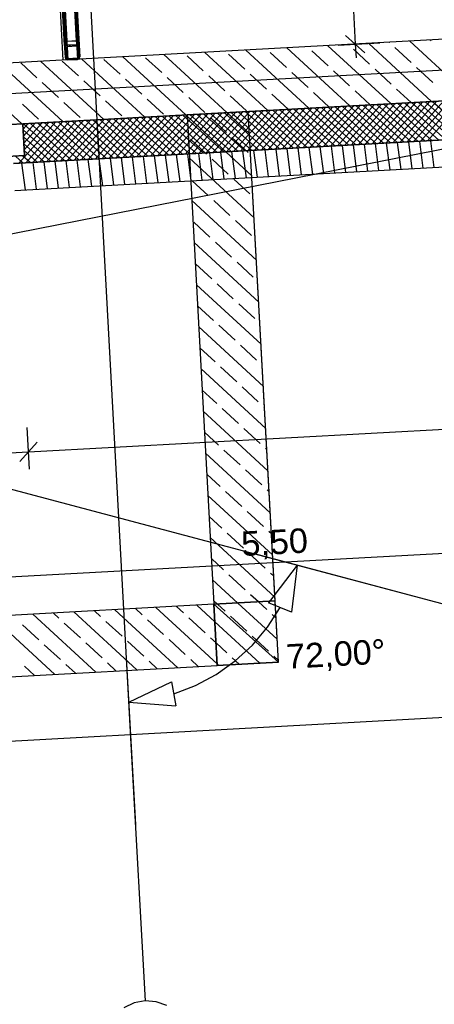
# Model space of a CAD drawing. Extents: x 199 to 1388, y 138 to 979.
# Tile 28 of 155: x 693 to 727, y 256 to 336. Entities that reach past the tile are written whole.
import ezdxf
from ezdxf.lldxf.tags import DXFTag

# ---------------------------------------------------------------- set-up
doc = ezdxf.new("R2010")
doc.units = 0
for name, color, linetype, lineweight, true_color in [('01AFU Allgemein Bemaßung-A07ET47HDI', 7, 'Continuous', 25, 0x848484), ('02 Raster Bemaßung-A07ET47FDI', 7, 'Continuous', 25, 0x848484), ('20 Außenwände-A07ET47EDI', 7, 'Continuous', 25, 0x848484), ('20 Dach Stb-Decke-A07ET47IDI', 7, 'Continuous', 25, 0x848484), ('20 Gitterwände-A07ET47DDI', 7, 'Continuous', 25, 0x848484), ('20 Innenwände-A07ET47KDI', 7, 'Continuous', 25, 0x848484), ('60 Stützwand - Stützwände', 7, 'Continuous', 25, 0x848484), ('A-0', 7, 'Continuous', 25, 0x848484), ('UPO_Loop2', 140, 'Continuous', 30, 0x00bfff)]:
    doc.layers.add(name, color=color, linetype=linetype, lineweight=lineweight, true_color=true_color)
doc.layers.add('02 Raster Gebäude-A07ET47NDI', color=7, linetype='Continuous', lineweight=25)
doc.styles.get("Standard").update_dxf_attribs({"font": 'arial.ttf'})
tags = doc.linetypes.add('Raster-A07ET47ODI', pattern=[0.2, 0.1, -0.05, 0, -0.05]).pattern_tags.tags
tags[10:11] = [DXFTag(74, 4), DXFTag(75, 0), DXFTag(340, '0'), DXFTag(46, 1.0), DXFTag(50, 0.0), DXFTag(44, 0.0), DXFTag(45, 0.0)]
tags[8:9] = [DXFTag(74, 4), DXFTag(75, 0), DXFTag(340, '0'), DXFTag(46, 1.0), DXFTag(50, 0.0), DXFTag(44, 0.0), DXFTag(45, 0.0)]
tags[6:7] = [DXFTag(74, 4), DXFTag(75, 0), DXFTag(340, '0'), DXFTag(46, 1.0), DXFTag(50, 0.0), DXFTag(44, 0.0), DXFTag(45, 0.0)]
tags[4:5] = [DXFTag(74, 4), DXFTag(75, 0), DXFTag(340, '0'), DXFTag(46, 1.0), DXFTag(50, 0.0), DXFTag(44, 0.0), DXFTag(45, 0.0)]
tags = doc.linetypes.add('Strichlinie eng-A07ET47GDI', pattern=[0.115, 0.075, -0.04]).pattern_tags.tags
tags[6:7] = [DXFTag(74, 4), DXFTag(75, 0), DXFTag(340, '0'), DXFTag(46, 1.0), DXFTag(50, 0.0), DXFTag(44, 0.0), DXFTag(45, 0.0)]
tags[4:5] = [DXFTag(74, 4), DXFTag(75, 0), DXFTag(340, '0'), DXFTag(46, 1.0), DXFTag(50, 0.0), DXFTag(44, 0.0), DXFTag(45, 0.0)]
tags = doc.linetypes.add('Öffnungslinie Tür Fenster-A07ET47JDI', pattern=[0.115, 0.075, -0.04]).pattern_tags.tags
tags[6:7] = [DXFTag(74, 4), DXFTag(75, 0), DXFTag(340, '0'), DXFTag(46, 1.0), DXFTag(50, 0.0), DXFTag(44, 0.0), DXFTag(45, 0.0)]
tags[4:5] = [DXFTag(74, 4), DXFTag(75, 0), DXFTag(340, '0'), DXFTag(46, 1.0), DXFTag(50, 0.0), DXFTag(44, 0.0), DXFTag(45, 0.0)]

# ---------------------------------------------------------------- blocks, each defined once
blk = doc.blocks.new('Referenz-A07ET47ZDI', base_point=(226.995, 158.1))
at = {"layer": '01AFU Allgemein Bemaßung-A07ET47HDI'}
for p, q in [((717.317, 392.671), (720.509, 334.351)), ((719.719, 335.059), (721.299, 333.643)), ((719.105, 334.274), (722.506, 334.46)), ((720.509, 334.351), (720.57, 333.227)), ((693.851, 301.086), (774.721, 305.512)), ((693.927, 299.681), (693.741, 303.083)), ((694.558, 301.875), (693.143, 300.296)), ((663.696, 299.435), (693.851, 301.086)), ((659.005, 289.073), (768.836, 295.086)), ((594.184, 272.124), (776.004, 282.077))]:
    blk.add_line(p, q, dxfattribs=at)
at = {"layer": '02 Raster Bemaßung-A07ET47FDI'}
for p, q in [((712.265, 292.786), (725.432, 289.29)), ((715.767, 291.856), (713.443, 288.77)), ((715.767, 291.856), (715.297, 288.021)), ((713.339, 286.791), (714.37, 288.396)), ((715.297, 288.021), (713.443, 288.77)), ((712.114, 285.33), (713.339, 286.791)), ((710.714, 284.035), (712.114, 285.33)), ((701.83, 284.296), (702.575, 270.693)), ((709.161, 282.928), (710.714, 284.035)), ((707.481, 282.025), (709.161, 282.928)), ((702.028, 280.678), (705.523, 282.326)), ((705.523, 282.326), (705.879, 280.358)), ((705.701, 281.342), (707.481, 282.025)), ((702.028, 280.678), (705.879, 280.358))]:
    blk.add_line(p, q, dxfattribs=at)
at = {"layer": '02 Raster Gebäude-A07ET47NDI', "linetype": 'Raster-A07ET47ODI', "ltscale": 56.250004}
for p, q in [((665.259, 952.393), (702.269, 276.272)), ((322.804, 396.183), (768.12, 277.957)), ((330.77, 247.68), (1015.097, 382.381)), ((1013.211, 347.869), (329.65, 310.451)), ((702.269, 276.272), (703.363, 256.301))]:
    blk.add_line(p, q, dxfattribs=at)
at = {"layer": '02 Raster Gebäude-A07ET47NDI', "linetype": 'ByBlock', "ltscale": 56.250004}
blk.add_line((702.269, 276.272), (702.269, 276.272), dxfattribs=at)
blk.add_line((702.269, 276.272), (702.269, 276.272), dxfattribs=at)
at = {"layer": '02 Raster Gebäude-A07ET47NDI'}
for p, q in [((703.363, 256.301), (702.465, 256.133)), ((704.274, 256.232), (703.363, 256.301)), ((702.465, 256.133), (701.641, 255.738)), ((705.136, 255.929), (704.274, 256.232))]:
    blk.add_line(p, q, dxfattribs=at)
at = {"layer": '20 Außenwände-A07ET47EDI'}
for p, q in [((766.549, 336.87), (692.115, 332.796)), ((723.395, 329.501), (718.269, 334.228)), ((726.737, 329.684), (721.611, 334.41)), ((723.303, 334.483), (723.282, 334.502)), ((730.08, 329.867), (724.953, 334.593)), ((726.694, 334.62), (726.624, 334.685)), ((710.027, 328.769), (704.901, 333.496)), ((708.111, 332.169), (706.787, 333.389)), ((713.369, 328.952), (708.243, 333.679)), ((711.502, 332.306), (710.179, 333.526)), ((716.711, 329.135), (711.585, 333.862)), ((714.893, 332.444), (713.57, 333.664)), ((720.053, 329.318), (714.927, 334.045)), ((718.285, 332.581), (716.961, 333.801)), ((721.676, 332.719), (720.353, 333.939)), ((725.067, 332.856), (723.744, 334.076)), ((694.545, 331.619), (693.222, 332.839)), ((700.001, 328.22), (694.875, 332.947)), ((697.937, 331.756), (696.613, 332.976)), ((703.343, 328.403), (698.217, 333.13)), ((701.328, 331.894), (700.005, 333.114)), ((706.685, 328.586), (701.559, 333.313)), ((704.719, 332.031), (703.396, 333.251)), ((696.659, 328.037), (692.147, 332.197)), ((713.266, 330.679), (711.943, 331.899)), ((716.658, 330.817), (715.334, 332.037)), ((720.049, 330.954), (718.726, 332.174)), ((723.44, 331.092), (722.117, 332.312)), ((726.832, 331.229), (725.508, 332.449)), ((696.31, 329.992), (694.986, 331.212)), ((699.701, 330.129), (698.378, 331.35)), ((703.092, 330.267), (701.769, 331.487)), ((706.484, 330.404), (705.16, 331.624)), ((709.875, 330.542), (708.552, 331.762)), ((693.387, 327.858), (737.397, 330.267)), ((715.031, 329.052), (713.707, 330.272)), ((718.382, 329.226), (717.099, 330.41)), ((721.724, 329.409), (720.49, 330.547)), ((725.066, 329.592), (723.881, 330.685)), ((694.683, 328.227), (693.359, 329.448)), ((698.074, 328.365), (696.751, 329.585)), ((701.465, 328.502), (700.142, 329.723)), ((704.857, 328.64), (703.533, 329.86)), ((708.248, 328.777), (706.925, 329.998)), ((711.639, 328.915), (710.316, 330.135)), ((717.923, 325.996), (720.943, 329.366)), ((718.487, 326.027), (721.508, 329.397)), ((719.052, 326.058), (722.073, 329.428)), ((719.617, 326.089), (722.637, 329.459)), ((720.182, 326.12), (723.202, 329.49)), ((720.747, 326.151), (723.767, 329.521)), ((724.5, 326.356), (721.13, 329.377)), ((721.312, 326.182), (724.332, 329.552)), ((725.065, 326.387), (721.695, 329.408)), ((721.876, 326.213), (724.897, 329.583)), ((725.63, 326.418), (722.26, 329.438)), ((722.441, 326.244), (725.462, 329.614)), ((726.195, 326.449), (722.824, 329.469)), ((723.006, 326.275), (726.026, 329.645)), ((726.759, 326.48), (723.389, 329.5)), ((723.571, 326.305), (726.591, 329.676)), ((727.324, 326.511), (723.954, 329.531)), ((724.136, 326.336), (727.156, 329.706)), ((727.889, 326.542), (724.519, 329.562)), ((724.701, 326.367), (727.721, 329.737)), ((728.454, 326.573), (725.084, 329.593)), ((725.265, 326.398), (728.286, 329.768)), ((729.019, 326.604), (725.649, 329.624)), ((725.83, 326.429), (728.851, 329.799)), ((729.584, 326.635), (726.213, 329.655)), ((726.395, 326.46), (729.415, 329.83)), ((730.148, 326.665), (726.778, 329.686)), ((693.317, 327.854), (692.336, 328.759)), ((703.237, 325.192), (706.257, 328.562)), ((703.802, 325.223), (706.822, 328.593)), ((704.366, 325.254), (707.387, 328.624)), ((704.931, 325.285), (707.952, 328.655)), ((705.496, 325.316), (708.516, 328.686)), ((706.061, 325.347), (709.081, 328.717)), ((709.814, 325.552), (706.444, 328.573)), ((706.626, 325.378), (709.646, 328.748)), ((710.379, 325.583), (707.009, 328.604)), ((707.191, 325.409), (710.211, 328.779)), ((710.944, 325.614), (707.574, 328.635)), ((707.755, 325.44), (710.776, 328.81)), ((711.509, 325.645), (708.139, 328.665)), ((708.32, 325.471), (711.341, 328.841)), ((712.074, 325.676), (708.703, 328.696)), ((708.885, 325.502), (711.905, 328.872)), ((712.638, 325.707), (709.268, 328.727)), ((709.45, 325.532), (712.47, 328.903)), ((713.203, 325.738), (709.833, 328.758)), ((710.015, 325.563), (713.035, 328.934)), ((713.768, 325.769), (710.398, 328.789)), ((710.58, 325.594), (713.6, 328.964)), ((714.333, 325.8), (710.963, 328.82)), ((711.144, 325.625), (714.165, 328.995)), ((714.898, 325.831), (711.528, 328.851)), ((711.709, 325.656), (714.73, 329.026)), ((715.463, 325.862), (712.093, 328.882)), ((712.274, 325.687), (715.294, 329.057)), ((716.027, 325.893), (712.657, 328.913)), ((712.839, 325.718), (715.859, 329.088)), ((716.592, 325.923), (713.222, 328.944)), ((713.404, 325.749), (716.424, 329.119)), ((717.157, 325.954), (713.787, 328.975)), ((713.969, 325.78), (716.989, 329.15)), ((717.722, 325.985), (714.352, 329.006)), ((714.534, 325.811), (717.554, 329.181)), ((718.287, 326.016), (714.917, 329.037)), ((715.098, 325.842), (718.119, 329.212)), ((718.852, 326.047), (715.482, 329.067)), ((715.663, 325.873), (718.684, 329.243)), ((719.417, 326.078), (716.046, 329.098)), ((716.228, 325.903), (719.248, 329.274)), ((719.981, 326.109), (716.611, 329.129)), ((716.793, 325.934), (719.813, 329.305)), ((720.546, 326.14), (717.176, 329.16)), ((717.358, 325.965), (720.378, 329.335)), ((721.111, 326.171), (717.741, 329.191)), ((721.676, 326.202), (718.306, 329.222)), ((722.241, 326.233), (718.871, 329.253)), ((722.806, 326.264), (719.435, 329.284)), ((723.37, 326.294), (720, 329.315)), ((723.935, 326.325), (720.565, 329.346)), ((693.387, 327.858), (691.929, 327.778)), ((693.387, 327.858), (692.388, 327.803)), ((692.623, 324.611), (750.706, 327.791)), ((693.07, 324.636), (696.09, 328.006)), ((693.529, 325.262), (693.387, 327.858)), ((693.411, 327.414), (693.831, 327.882)), ((693.442, 326.849), (694.395, 327.913)), ((696.823, 324.841), (693.453, 327.862)), ((693.473, 326.284), (694.96, 327.944)), ((693.504, 325.719), (695.525, 327.975)), ((693.634, 324.667), (696.655, 328.037)), ((697.388, 324.872), (694.018, 327.892)), ((694.199, 324.698), (697.22, 328.068)), ((697.953, 324.903), (694.582, 327.923)), ((694.764, 324.729), (697.784, 328.099)), ((698.517, 324.934), (695.147, 327.954)), ((695.329, 324.759), (698.349, 328.13)), ((699.082, 324.965), (695.712, 327.985)), ((695.894, 324.79), (698.914, 328.161)), ((699.647, 324.996), (696.277, 328.016)), ((696.459, 324.821), (699.479, 328.191)), ((700.212, 325.027), (696.842, 328.047)), ((697.023, 324.852), (700.044, 328.222)), ((700.777, 325.058), (697.407, 328.078)), ((697.588, 324.883), (700.609, 328.253)), ((701.342, 325.089), (697.972, 328.109)), ((698.153, 324.914), (701.173, 328.284)), ((701.906, 325.12), (698.536, 328.14)), ((698.718, 324.945), (701.738, 328.315)), ((702.471, 325.15), (699.101, 328.171)), ((699.283, 324.976), (702.303, 328.346)), ((703.036, 325.181), (699.666, 328.202)), ((699.848, 325.007), (702.868, 328.377)), ((703.601, 325.212), (700.231, 328.233)), ((700.413, 325.038), (703.433, 328.408)), ((704.166, 325.243), (700.796, 328.264)), ((700.977, 325.069), (703.998, 328.439)), ((704.731, 325.274), (701.361, 328.294)), ((701.542, 325.1), (704.563, 328.47)), ((705.296, 325.305), (701.925, 328.325)), ((702.107, 325.131), (705.127, 328.501)), ((705.86, 325.336), (702.49, 328.356)), ((702.672, 325.161), (705.692, 328.532)), ((706.425, 325.367), (703.055, 328.387)), ((706.99, 325.398), (703.62, 328.418)), ((707.555, 325.429), (704.185, 328.449)), ((708.12, 325.46), (704.75, 328.48)), ((708.685, 325.491), (705.314, 328.511)), ((709.249, 325.521), (705.879, 328.542)), ((696.258, 324.81), (693.414, 327.359)), ((692.743, 322.415), (773.931, 326.859)), ((695.693, 324.779), (693.445, 326.795)), ((695.128, 324.749), (693.476, 326.23)), ((721.54, 323.991), (721.259, 326.179)), ((722.441, 324.04), (722.16, 326.228)), ((723.342, 324.09), (723.061, 326.278)), ((724.243, 324.139), (723.962, 326.327)), ((725.144, 324.188), (724.863, 326.376)), ((726.045, 324.238), (725.764, 326.425)), ((726.946, 324.287), (726.665, 326.475)), ((694.564, 324.718), (693.507, 325.665)), ((706.222, 323.152), (705.941, 325.34)), ((707.123, 323.202), (706.842, 325.39)), ((708.024, 323.251), (707.743, 325.439)), ((708.925, 323.3), (708.644, 325.488)), ((709.826, 323.35), (709.545, 325.538)), ((710.727, 323.399), (710.446, 325.587)), ((711.628, 323.448), (711.347, 325.636)), ((712.529, 323.498), (712.248, 325.686)), ((713.43, 323.547), (713.149, 325.735)), ((714.331, 323.596), (714.05, 325.784)), ((715.233, 323.646), (714.951, 325.834)), ((716.134, 323.695), (715.852, 325.883)), ((717.035, 323.744), (716.754, 325.932)), ((717.936, 323.794), (717.655, 325.982)), ((718.837, 323.843), (718.556, 326.031)), ((719.738, 323.892), (719.457, 326.08)), ((720.639, 323.942), (720.358, 326.13)), ((692.071, 325.182), (693.529, 325.262)), ((692.59, 325.21), (693.529, 325.262)), ((693.434, 324.656), (692.802, 325.222)), ((693.607, 322.462), (693.326, 324.65)), ((693.999, 324.687), (693.367, 325.253)), ((694.508, 322.511), (694.227, 324.699)), ((695.409, 322.561), (695.128, 324.748)), ((696.31, 322.61), (696.029, 324.798)), ((697.211, 322.659), (696.93, 324.847)), ((698.112, 322.709), (697.831, 324.896)), ((699.013, 322.758), (698.732, 324.946)), ((699.914, 322.807), (699.633, 324.995)), ((700.816, 322.857), (700.534, 325.044)), ((701.717, 322.906), (701.436, 325.094)), ((702.618, 322.955), (702.337, 325.143)), ((703.519, 323.004), (703.238, 325.192)), ((704.42, 323.054), (704.139, 325.242)), ((705.321, 323.103), (705.04, 325.291))]:
    blk.add_line(p, q, dxfattribs=at)
at = {"layer": '20 Dach Stb-Decke-A07ET47IDI', "linetype": 'Öffnungslinie Tür Fenster-A07ET47JDI', "ltscale": 56.250004}
blk.add_line((591.439, 322.277), (773.259, 332.23), dxfattribs=at)
at = {"layer": '20 Gitterwände-A07ET47DDI', "linetype": 'Strichlinie eng-A07ET47GDI', "ltscale": 56.250004}
for p, q in [((695.974, 349.275), (696.851, 333.255)), ((696.173, 349.286), (697.062, 333.067)), ((696.972, 349.33), (697.86, 333.11)), ((697.172, 349.341), (698.049, 333.321)), ((696.851, 333.255), (696.883, 333.157)), ((696.883, 333.157), (696.96, 333.088)), ((696.96, 333.088), (697.062, 333.067)), ((697.062, 333.067), (697.86, 333.11)), ((697.86, 333.11), (697.959, 333.143)), ((697.959, 333.143), (698.028, 333.22)), ((698.028, 333.22), (698.049, 333.321))]:
    blk.add_line(p, q, dxfattribs=at)
at = {"layer": '20 Gitterwände-A07ET47DDI'}
for p, q in [((696.796, 334.254), (695.974, 349.275)), ((696.091, 348.961), (696.879, 334.579)), ((696.996, 334.265), (696.173, 349.286)), ((696.979, 334.584), (696.191, 348.967)), ((696.191, 348.967), (696.979, 334.584)), ((697.795, 334.309), (696.972, 349.33)), ((696.99, 349.011), (697.777, 334.628)), ((697.777, 334.628), (696.99, 349.011)), ((697.877, 334.634), (697.089, 349.016)), ((697.995, 334.32), (697.172, 349.341)), ((696.796, 334.254), (696.823, 334.255)), ((696.823, 334.255), (696.896, 334.259)), ((696.829, 334.156), (696.898, 334.233)), ((697.877, 334.634), (696.879, 334.579)), ((696.879, 334.579), (696.979, 334.584)), ((696.879, 334.579), (696.896, 334.259)), ((696.896, 334.259), (697.895, 334.314)), ((696.896, 334.259), (696.996, 334.265)), ((696.898, 334.233), (696.996, 334.265)), ((696.979, 334.584), (697.777, 334.628)), ((696.996, 334.265), (697.795, 334.309)), ((697.002, 334.165), (697.8, 334.209)), ((697.271, 334.28), (697.174, 334.174)), ((697.777, 334.628), (697.877, 334.634)), ((697.795, 334.309), (697.895, 334.314)), ((697.795, 334.309), (697.896, 334.287)), ((697.8, 334.209), (697.851, 334.198)), ((697.851, 334.198), (697.89, 334.164)), ((697.895, 334.314), (697.877, 334.634)), ((697.895, 334.314), (697.968, 334.318)), ((697.896, 334.287), (697.973, 334.218)), ((697.968, 334.318), (697.995, 334.32)), ((698.005, 334.12), (697.973, 334.218)), ((696.829, 334.156), (696.807, 334.054)), ((696.807, 334.054), (696.851, 333.255)), ((696.916, 333.895), (696.822, 333.792)), ((696.918, 334.11), (696.907, 334.06)), ((696.907, 334.06), (696.951, 333.261)), ((696.918, 334.11), (696.952, 334.149)), ((696.952, 334.149), (697.002, 334.165)), ((697.906, 334.114), (697.89, 334.164)), ((697.949, 333.316), (697.906, 334.114)), ((698.032, 333.63), (697.938, 333.528)), ((698.049, 333.321), (698.005, 334.12)), ((696.851, 333.255), (696.883, 333.157)), ((696.883, 333.157), (696.96, 333.088)), ((696.951, 333.261), (696.967, 333.212)), ((696.96, 333.088), (697.062, 333.067)), ((696.967, 333.212), (697.006, 333.177)), ((697.006, 333.177), (697.056, 333.166)), ((697.056, 333.166), (697.855, 333.21)), ((697.062, 333.067), (697.86, 333.11)), ((697.634, 333.198), (697.537, 333.093)), ((697.855, 333.21), (697.904, 333.226)), ((697.86, 333.11), (697.959, 333.143)), ((697.904, 333.226), (697.939, 333.265)), ((697.939, 333.265), (697.949, 333.316)), ((697.959, 333.143), (698.028, 333.22)), ((698.028, 333.22), (698.049, 333.321))]:
    blk.add_line(p, q, dxfattribs=at)
at = {"layer": '20 Innenwände-A07ET47KDI', "linetype": 'Öffnungslinie Tür Fenster-A07ET47JDI', "ltscale": 56.250004}
blk.add_line((686.163, 524.665), (696.662, 333.045), dxfattribs=at)
at = {"layer": '60 Stützwand - Stützwände'}
for p, q in [((706.792, 328.592), (711.785, 328.865)), ((706.792, 328.592), (708.979, 288.652)), ((711.884, 327.057), (710.027, 328.769)), ((714.244, 283.932), (711.785, 328.865)), ((712.072, 323.619), (706.798, 328.482)), ((710.012, 327.15), (708.689, 328.371)), ((708.385, 325.386), (707.062, 326.606)), ((711.777, 325.523), (710.454, 326.744)), ((712.26, 320.181), (706.987, 325.044)), ((710.15, 323.759), (708.827, 324.979)), ((708.523, 321.995), (707.2, 323.215)), ((711.914, 322.132), (710.591, 323.352)), ((712.448, 316.743), (707.175, 321.606)), ((710.287, 320.368), (708.964, 321.588)), ((708.66, 318.603), (707.337, 319.824)), ((712.052, 318.741), (710.728, 319.961)), ((712.637, 313.305), (707.363, 318.167)), ((710.425, 316.976), (709.102, 318.197)), ((712.189, 315.35), (710.866, 316.57)), ((708.798, 315.212), (707.475, 316.432)), ((712.825, 309.867), (707.551, 314.729)), ((710.562, 313.585), (709.239, 314.805)), ((708.935, 311.821), (707.645, 313.01)), ((712.327, 311.958), (711.003, 313.178)), ((713.013, 306.428), (707.739, 311.291)), ((710.7, 310.194), (709.376, 311.414)), ((709.073, 308.429), (707.834, 309.572)), ((712.464, 308.567), (711.141, 309.787)), ((713.201, 302.99), (707.928, 307.853)), ((710.837, 306.802), (709.514, 308.023)), ((712.919, 308.147), (712.905, 308.16)), ((709.21, 305.038), (708.022, 306.134)), ((712.602, 305.176), (711.278, 306.396)), ((710.975, 303.411), (709.651, 304.631)), ((713.107, 304.709), (713.043, 304.769)), ((713.389, 299.552), (708.116, 304.415)), ((712.739, 301.784), (711.416, 303.004)), ((709.348, 301.647), (708.21, 302.696)), ((711.112, 300.02), (709.789, 301.24)), ((713.295, 301.271), (713.18, 301.377)), ((713.578, 296.114), (708.304, 300.977)), ((709.485, 298.255), (708.398, 299.258)), ((712.877, 298.393), (711.553, 299.613)), ((713.766, 292.676), (708.492, 297.539)), ((711.25, 296.628), (709.926, 297.849)), ((713.484, 297.833), (713.318, 297.986)), ((709.623, 294.864), (708.586, 295.82)), ((713.014, 295.002), (711.691, 296.222)), ((713.954, 289.238), (708.68, 294.101)), ((711.387, 293.237), (710.064, 294.457)), ((713.672, 294.395), (713.455, 294.595)), ((713.152, 291.61), (711.828, 292.83)), ((709.76, 291.473), (708.774, 292.382)), ((711.525, 289.846), (710.201, 291.066)), ((713.86, 290.957), (713.593, 291.203)), ((710.933, 288.759), (708.869, 290.663)), ((712.604, 288.85), (711.966, 289.439)), ((708.979, 288.652), (558.898, 280.436)), ((709.245, 283.786), (704.249, 288.393)), ((706.506, 287.944), (705.92, 288.484)), ((709.057, 287.224), (707.591, 288.576)), ((709.262, 288.667), (708.963, 288.944)), ((709.898, 288.081), (709.262, 288.667)), ((714.142, 285.8), (710.933, 288.759)), ((713.289, 288.219), (712.604, 288.85)), ((696.008, 282.934), (690.881, 287.661)), ((699.35, 283.117), (694.223, 287.844)), ((696.332, 287.532), (695.894, 287.935)), ((702.692, 283.3), (697.565, 288.027)), ((699.724, 287.669), (699.236, 288.118)), ((706.034, 283.483), (700.907, 288.21)), ((703.115, 287.806), (702.578, 288.301)), ((711.662, 286.454), (710.339, 287.675)), ((714.048, 287.519), (713.73, 287.812)), ((694.705, 285.767), (693.382, 286.987)), ((698.097, 285.905), (696.773, 287.125)), ((701.488, 286.042), (700.165, 287.262)), ((704.879, 286.18), (703.556, 287.4)), ((708.271, 286.317), (706.947, 287.537)), ((712.718, 283.849), (709.057, 287.224)), ((713.426, 284.828), (712.103, 286.048)), ((696.47, 284.14), (695.147, 285.36)), ((699.861, 284.278), (698.538, 285.498)), ((703.252, 284.415), (701.929, 285.635)), ((706.644, 284.553), (705.32, 285.773)), ((709.151, 285.505), (708.712, 285.91)), ((710.035, 284.69), (709.151, 285.505)), ((714.236, 284.081), (713.868, 284.421)), ((559.171, 275.444), (709.252, 283.659)), ((694.337, 282.843), (693.52, 283.596)), ((697.679, 283.026), (696.911, 283.733)), ((701.021, 283.208), (700.302, 283.871)), ((704.363, 283.391), (703.694, 284.008)), ((707.705, 283.574), (707.085, 284.146)), ((709.376, 283.666), (709.245, 283.786)), ((714.244, 283.932), (709.252, 283.659)), ((711.047, 283.757), (710.476, 284.283))]:
    blk.add_line(p, q, dxfattribs=at)
at = {"layer": 'A-0', "linetype": 'Continuous', "ltscale": 312.5}
for p, q in [((772.636, 337.204), (692.115, 332.796)), ((696.898, 334.233), (696.829, 334.156)), ((696.996, 334.265), (696.898, 334.233)), ((697.795, 334.309), (696.996, 334.265)), ((697.002, 334.165), (697.8, 334.209)), ((697.896, 334.287), (697.795, 334.309)), ((697.8, 334.209), (697.851, 334.198)), ((697.851, 334.198), (697.89, 334.164)), ((697.973, 334.218), (697.896, 334.287)), ((698.005, 334.12), (697.973, 334.218)), ((696.829, 334.156), (696.807, 334.054)), ((696.807, 334.054), (696.851, 333.255)), ((696.907, 334.06), (696.918, 334.11)), ((696.951, 333.261), (696.907, 334.06)), ((696.918, 334.11), (696.952, 334.149)), ((696.952, 334.149), (697.002, 334.165)), ((697.89, 334.164), (697.906, 334.114)), ((697.906, 334.114), (697.949, 333.316)), ((698.049, 333.321), (698.005, 334.12)), ((696.851, 333.255), (696.883, 333.157)), ((696.883, 333.157), (696.96, 333.088)), ((696.967, 333.212), (696.951, 333.261)), ((696.96, 333.088), (697.062, 333.067)), ((697.006, 333.177), (696.967, 333.212)), ((697.056, 333.166), (697.006, 333.177)), ((697.855, 333.21), (697.056, 333.166)), ((697.062, 333.067), (697.86, 333.11)), ((697.904, 333.226), (697.855, 333.21)), ((697.86, 333.11), (697.959, 333.143)), ((697.939, 333.265), (697.904, 333.226)), ((697.949, 333.316), (697.939, 333.265)), ((697.959, 333.143), (698.028, 333.22)), ((698.028, 333.22), (698.049, 333.321)), ((773.259, 332.23), (693.387, 327.858)), ((693.387, 327.858), (737.397, 330.267)), ((773.657, 329.047), (692.623, 324.611)), ((711.785, 328.865), (706.792, 328.592)), ((706.792, 328.592), (708.979, 288.652)), ((713.971, 288.925), (711.785, 328.865)), ((692.388, 327.803), (693.387, 327.858)), ((692.623, 324.611), (750.706, 327.791)), ((693.387, 327.858), (693.529, 325.262)), ((692.743, 322.415), (758.152, 325.995)), ((693.529, 325.262), (692.59, 325.21)), ((708.979, 288.652), (558.898, 280.436)), ((708.979, 288.652), (713.971, 288.925)), ((713.971, 288.925), (708.979, 288.652)), ((708.979, 288.652), (709.252, 283.659)), ((714.244, 283.932), (708.979, 288.652)), ((708.979, 288.652), (714.244, 283.932)), ((709.252, 283.659), (708.979, 288.652)), ((714.244, 283.932), (713.971, 288.925)), ((559.171, 275.444), (709.252, 283.659)), ((709.252, 283.659), (714.244, 283.932))]:
    blk.add_line(p, q, dxfattribs=at)
at = {"layer": '01AFU Allgemein Bemaßung-A07ET47HDI', "linetype": 'ByBlock', "ltscale": 40.625, "insert": (711.158, 294.582), "char_height": 2, "attachment_point": 1, "rotation": 3.1332}
blk.add_mtext('{\\fArial;5,50}', dxfattribs=at)
at = {"layer": '02 Raster Bemaßung-A07ET47FDI', "linetype": 'ByBlock', "ltscale": 56.250004, "insert": (714.815, 285.384), "char_height": 2, "attachment_point": 1, "rotation": 3.1332}
blk.add_mtext('{\\fArial;72,00°}', dxfattribs=at)

msp = doc.modelspace()

# ---------------------------------------------------------------- block references
at = {"layer": 'UPO_Loop2', "color": 219, "lineweight": 80, "ltscale": 4000.00006, "true_color": 0x642165}
msp.add_blockref('Referenz-A07ET47ZDI', (226.995, 158.1), dxfattribs=at)

doc.saveas('drawing.dxf')
